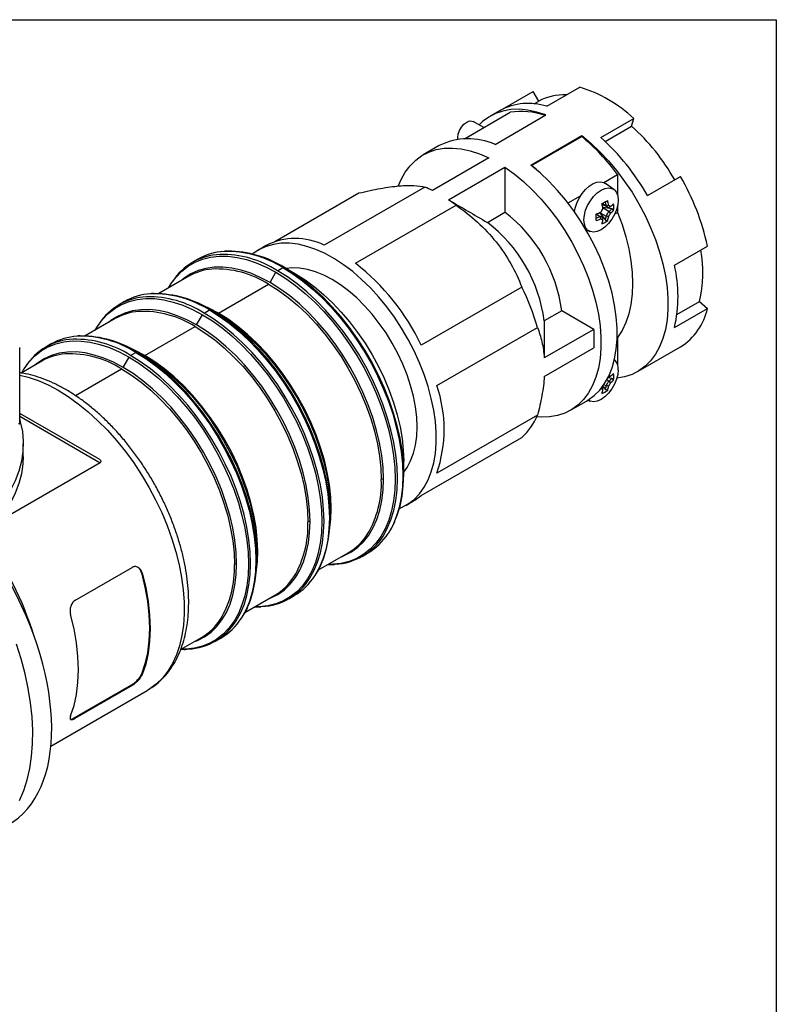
# Model space of a CAD drawing. Header units: inches. Extents: x 0 to 33, y 0 to 25.5.
# Tile 13 of 13: x 27.1 to 33, y 17.9 to 25.5. Entities that reach past the tile are written whole.
import ezdxf

# ---------------------------------------------------------------- set-up
doc = ezdxf.new("R2010")
doc.units = ezdxf.units.IN
doc.header["$LTSCALE"] = 3
doc.header["$MEASUREMENT"] = 0
doc.linetypes.add('SLD-Solid', pattern=[0])
doc.layers.add('SLD-DEFPOINTS', color=7, linetype='Continuous')

# ---------------------------------------------------------------- blocks, each defined once
blk = doc.blocks.new('Block2')
at = {"color": 7, "linetype": 'SLD-Solid', "lineweight": 18}
for p, q in [((33.0003, 25.5003), (0.0003, 25.5003)), ((33.0003, 0.0003), (33.0003, 25.5003))]:
    blk.add_line(p, q, dxfattribs=at)

msp = doc.modelspace()

# ---------------------------------------------------------------- linework, layer by layer
at = {"color": 7, "linetype": 'SLD-Solid'}
for p, q in [((0.0003, 25.5003), (33.0003, 25.5003)), ((33.0003, 25.5003), (33.0003, 0.0003))]:
    msp.add_line(p, q, dxfattribs=at)
for p, q in [((30.8533, 24.7953), (31.1096, 24.9433)), ((31.1539, 24.8665), (31.1096, 24.9433)), ((31.2164, 24.8278), (31.4727, 24.9757)), ((31.1185, 24.8461), (31.1539, 24.8665)), ((30.8533, 24.7953), (30.7756, 24.7504)), ((30.5756, 24.5757), (30.9308, 24.7807)), ((30.7256, 24.6622), (30.6431, 24.7098)), ((30.8138, 24.5319), (31.2092, 24.7602)), ((31.6358, 24.5857), (31.8921, 24.7336)), ((31.8759, 24.6731), (31.8921, 24.7336)), ((31.6701, 24.5543), (31.8759, 24.6731)), ((31.0922, 24.3712), (31.4875, 24.5994)), ((31.0985, 24.3687), (31.4875, 24.5933)), ((31.4875, 24.5994), (31.4875, 24.5933)), ((30.3803, 24.5222), (30.255, 24.4499)), ((30.7651, 24.4265), (30.3267, 24.1735)), ((30.452, 24.1011), (30.8904, 24.3542)), ((30.8904, 24.3542), (30.8904, 24.0037)), ((31.0985, 24.3687), (31.0985, 24.3663)), ((31.6585, 24.2365), (31.7659, 24.2986)), ((31.7659, 24.2986), (31.7659, 24.1377)), ((31.9989, 24.1339), (32.2553, 24.2819)), ((30.2677, 24.1997), (29.486, 23.7484)), ((31.7376, 24.1812), (31.6726, 24.2287)), ((29.102, 23.7761), (29.7565, 24.154)), ((31.3815, 24.0766), (31.478, 24.1323)), ((29.7292, 23.608), (30.511, 24.0593)), ((31.6779, 24.0515), (31.6484, 24.0686)), ((31.6484, 24.0686), (31.699, 24.0393)), ((31.7222, 24.0316), (31.6527, 24.0424)), ((31.6534, 24.0371), (31.6534, 24.0373)), ((31.699, 24.0109), (31.6534, 24.0373)), ((31.6779, 24.0515), (31.6781, 24.0514)), ((31.699, 24.0393), (31.699, 24.0393)), ((31.7659, 24.0539), (31.7659, 24.0035)), ((30.7541, 23.925), (30.8904, 24.0037)), ((31.6027, 23.9895), (31.6323, 23.9724)), ((31.6276, 23.9988), (31.6716, 23.944)), ((31.6323, 24.0008), (31.6324, 24.0009)), ((31.6323, 24.0008), (31.6779, 23.9744)), ((31.6324, 23.9723), (31.6323, 23.9724)), ((31.6781, 23.9745), (31.6779, 23.9744)), ((31.699, 24.0107), (31.699, 24.0109)), ((31.7443, 23.991), (31.7659, 24.0035)), ((31.5215, 23.8683), (31.5498, 23.8558)), ((31.5241, 23.8639), (31.5273, 23.8657)), ((29.0348, 23.7455), (28.9744, 23.7106)), ((32.2086, 23.5935), (32.4649, 23.7415)), ((28.505, 23.6397), (28.4632, 23.6156)), ((29.1226, 23.5503), (29.1644, 23.5744)), ((29.1762, 23.5756), (29.2639, 23.525)), ((28.4331, 23.5072), (28.1996, 23.3725)), ((29.0649, 23.4583), (29.1108, 23.5378)), ((28.2767, 23.417), (28.2937, 23.4456)), ((28.301, 23.4591), (28.2995, 23.4566)), ((28.6633, 23.2208), (29.0531, 23.4458)), ((31.0222, 23.4234), (30.2405, 22.9721)), ((27.9343, 23.3103), (27.8925, 23.2861)), ((32.2086, 23.1093), (32.4649, 23.2572)), ((32.2282, 23.2092), (32.4044, 23.3109)), ((32.4044, 23.3109), (32.4649, 23.2572)), ((28.4942, 23.1288), (28.5401, 23.2083)), ((28.5519, 23.2208), (28.5937, 23.245)), ((28.6056, 23.2461), (28.6514, 23.2196)), ((31.332, 23.239), (31.1956, 23.1603)), ((31.5822, 23.0945), (31.332, 23.239)), ((27.8624, 23.1778), (27.6289, 23.043)), ((27.706, 23.0875), (27.723, 23.1161)), ((27.7303, 23.1296), (27.7288, 23.1271)), ((28.0926, 22.8913), (28.4824, 23.1164)), ((30.3621, 22.6586), (31.1438, 23.1099)), ((31.5822, 23.0945), (31.1969, 22.8721)), ((31.5822, 23.0945), (31.5822, 22.9498)), ((31.7626, 23.0289), (31.7659, 23.0308)), ((31.7659, 23.0308), (31.7659, 22.8197)), ((27.1193, 22.3637), (27.1193, 22.9505)), ((27.3636, 22.9808), (27.3218, 22.9566)), ((31.1969, 22.7274), (31.5822, 22.9498)), ((31.9989, 22.8109), (32.2553, 22.9589)), ((27.9235, 22.7994), (27.9694, 22.8789)), ((27.9812, 22.8913), (28.023, 22.9155)), ((28.0349, 22.9167), (28.0807, 22.8902)), ((27.2917, 22.8483), (27.1302, 22.7551)), ((27.1597, 22.8002), (27.1581, 22.7977)), ((31.9211, 22.766), (31.9989, 22.8109)), ((27.1353, 22.758), (27.1523, 22.7867)), ((27.5524, 22.5795), (27.9117, 22.7869)), ((31.694, 22.7242), (31.699, 22.7213)), ((31.694, 22.7242), (31.699, 22.7213)), ((31.699, 22.7213), (31.699, 22.7213)), ((31.7659, 22.7359), (31.7659, 22.7358)), ((31.7659, 22.7358), (31.7659, 22.7358)), ((31.6534, 22.6422), (31.6465, 22.6461)), ((31.6508, 22.6519), (31.6716, 22.626)), ((31.6608, 22.6663), (31.6779, 22.6564)), ((31.6781, 22.6565), (31.6779, 22.6564)), ((31.699, 22.6929), (31.6827, 22.7023)), ((31.7222, 22.7136), (31.6912, 22.7184)), ((31.699, 22.6927), (31.699, 22.6929)), ((31.4006, 22.4655), (31.5258, 22.5378)), ((31.536, 22.5439), (31.5498, 22.5378)), ((27.7413, 22.0826), (27.1193, 22.4418)), ((27.1193, 22.419), (27.7438, 22.0584)), ((31.1438, 22.4283), (30.3621, 21.977)), ((27.1467, 22.108), (27.1467, 22.2045)), ((30.2405, 21.8039), (31.0222, 22.2552)), ((27.7438, 22.0584), (26.9352, 21.5916)), ((30.104, 21.9687), (30.104, 22.0699)), ((30.12, 21.7262), (30.1804, 21.7611)), ((29.5333, 21.6393), (29.5333, 21.6923)), ((28.9626, 21.3098), (28.9626, 21.3628)), ((29.4409, 21.2251), (29.6731, 21.3592)), ((29.782, 21.3311), (29.8238, 21.3552)), ((27.548, 20.9879), (27.9934, 21.245)), ((28.0658, 21.2032), (28.0717, 21.1998)), ((28.8702, 20.8956), (29.1024, 21.0297)), ((29.2113, 21.0016), (29.2531, 21.0258)), ((28.3702, 20.607), (28.5317, 20.7002)), ((28.6406, 20.6722), (28.6824, 20.6963)), ((28.0717, 20.4122), (28.0658, 20.4156)), ((27.3618, 19.8567), (28.1111, 20.2892)), ((27.5419, 20.0752), (27.9873, 20.3323)), ((27.9934, 20.3288), (27.548, 20.0717)), ((27.9873, 20.3323), (27.9934, 20.3288)), ((28.1162, 20.2922), (28.1111, 20.2892)), ((27.548, 20.0717), (27.5419, 20.0752))]:
    msp.add_line(p, q)
at = {"flags": 128}
for points in [[(31.2092, 24.7602), (31.1378, 24.7831), (31.0682, 24.7977), (31.0009, 24.8039), (30.9364, 24.8015), (30.8752, 24.7907), (30.8179, 24.7715), (30.7649, 24.744), (30.7167, 24.7086), (30.6896, 24.683)], [(30.5253, 24.5714), (30.5243, 24.5844), (30.5277, 24.6112), (30.5376, 24.6393), (30.553, 24.666), (30.5724, 24.6886), (30.5939, 24.7049), (30.6154, 24.7134), (30.6348, 24.7132), (30.6431, 24.7098)], [(31.4875, 24.5994), (31.5589, 24.54), (31.6285, 24.4743), (31.6958, 24.4027), (31.7603, 24.3259), (31.8215, 24.2445), (31.8788, 24.1591), (31.9318, 24.0704), (31.98, 23.9792), (32.0232, 23.8863), (32.0608, 23.7922), (32.0926, 23.6979), (32.1184, 23.6041), (32.138, 23.5116), (32.1511, 23.421), (32.1576, 23.3332), (32.1576, 23.2489), (32.1511, 23.1686), (32.138, 23.0932), (32.1184, 23.0232), (32.0926, 22.9592), (32.0608, 22.9016), (32.0232, 22.8511), (31.98, 22.8079), (31.9318, 22.7724), (31.8788, 22.7449), (31.8215, 22.7257), (31.7605, 22.7149)], [(30.0645, 24.2118), (30.0839, 24.2577), (30.116, 24.3153), (30.1539, 24.3659), (30.1972, 24.4091), (30.2458, 24.4444), (30.2991, 24.4717), (30.3568, 24.4907), (30.4183, 24.5013), (30.4831, 24.5033), (30.5508, 24.4967), (30.6207, 24.4816), (30.6924, 24.4582), (30.7651, 24.4265)], [(30.8904, 24.3542), (30.9632, 24.3019), (31.0348, 24.2426), (31.1047, 24.1769), (31.1724, 24.1053), (31.2373, 24.0285), (31.2988, 23.9469), (31.3564, 23.8614), (31.4097, 23.7725), (31.4583, 23.6811), (31.5017, 23.5878), (31.5396, 23.4935), (31.5716, 23.3989), (31.5976, 23.3047), (31.6172, 23.2118), (31.6304, 23.1209), (31.637, 23.0328), (31.637, 22.9482), (31.6304, 22.8677), (31.6172, 22.7921), (31.5976, 22.7219), (31.5716, 22.6577), (31.5396, 22.6001), (31.5017, 22.5495), (31.4583, 22.5063), (31.4097, 22.471), (31.3564, 22.4437), (31.2988, 22.4247), (31.2373, 22.4141), (31.1724, 22.4121), (31.1378, 22.4145)], [(31.5258, 22.5378), (31.5365, 22.5442), (31.5847, 22.5797), (31.6279, 22.6229), (31.6655, 22.6734), (31.6973, 22.731), (31.7231, 22.795), (31.7426, 22.865), (31.7557, 22.9404), (31.7623, 23.0206), (31.7623, 23.105), (31.7557, 23.1928), (31.7426, 23.2834), (31.7231, 23.3759), (31.6973, 23.4697), (31.6655, 23.564), (31.6279, 23.658), (31.5847, 23.751), (31.5365, 23.8422), (31.4835, 23.9309), (31.4262, 24.0162), (31.365, 24.0977), (31.3005, 24.1745), (31.2332, 24.2461), (31.1636, 24.3118), (31.0922, 24.3712)], [(31.1681, 24.3078), (31.1354, 24.3373), (31.0985, 24.3687)], [(31.431, 24.0094), (31.4364, 24.0372), (31.449, 24.0761), (31.4672, 24.1143), (31.4902, 24.15), (31.5168, 24.1817), (31.5458, 24.2077), (31.5758, 24.2269), (31.6055, 24.2384), (31.6335, 24.2417), (31.6584, 24.2366), (31.6726, 24.2287)], [(31.771, 24.0987), (31.7676, 24.0626), (31.7578, 24.0244), (31.7419, 23.9861), (31.7209, 23.9496), (31.6956, 23.9168), (31.6675, 23.8891), (31.6379, 23.8682), (31.6083, 23.8549), (31.5801, 23.8501), (31.5549, 23.8538), (31.5338, 23.866), (31.518, 23.886), (31.5081, 23.9128), (31.5048, 23.9451), (31.5081, 23.9812), (31.518, 24.0194), (31.5338, 24.0577), (31.5549, 24.0942), (31.5801, 24.127), (31.6083, 24.1547), (31.6379, 24.1756), (31.6675, 24.1888), (31.6956, 24.1937), (31.7209, 24.19), (31.7419, 24.1778), (31.7578, 24.1578), (31.7676, 24.131), (31.771, 24.0987)], [(31.6781, 24.0514), (31.6809, 24.0498), (31.6837, 24.0482), (31.6864, 24.0466), (31.6891, 24.0451), (31.6916, 24.0436), (31.6942, 24.0421), (31.6966, 24.0407), (31.699, 24.0393)], [(31.7116, 24.0479), (31.7098, 24.049), (31.708, 24.05), (31.7061, 24.0511), (31.7042, 24.0522), (31.7023, 24.0533), (31.7004, 24.0544), (31.6984, 24.0556), (31.6964, 24.0567)], [(31.6534, 23.9602), (31.651, 23.9616), (31.6485, 23.963), (31.646, 23.9645), (31.6434, 23.966), (31.6407, 23.9675), (31.638, 23.9691), (31.6353, 23.9707), (31.6324, 23.9723)], [(31.637, 23.9538), (31.639, 23.9527), (31.641, 23.9515), (31.6429, 23.9504), (31.6448, 23.9493), (31.6467, 23.9482), (31.6486, 23.9471), (31.6504, 23.9461), (31.6522, 23.945)], [(31.7659, 24.0035), (31.8009, 23.9084), (31.83, 23.8134), (31.8528, 23.7193), (31.8692, 23.6269), (31.8791, 23.5368), (31.8824, 23.4499), (31.8791, 23.3668), (31.8692, 23.2882), (31.8528, 23.2147), (31.83, 23.147), (31.8009, 23.0855), (31.7659, 23.0308)], [(30.0703, 21.7021), (30.0875, 21.7095), (30.1387, 21.7378), (30.1853, 21.7737), (30.2269, 21.8171), (30.2632, 21.8675), (30.2939, 21.9246), (30.3187, 21.9879), (30.3375, 22.0569), (30.3502, 22.1311), (30.3565, 22.2098), (30.3565, 22.2926), (30.3502, 22.3787), (30.3375, 22.4674), (30.3187, 22.5582), (30.2939, 22.6501), (30.2632, 22.7426), (30.2269, 22.8349), (30.1853, 22.9264), (30.1387, 23.0161), (30.0875, 23.1036), (30.032, 23.188), (29.9728, 23.2688), (29.9102, 23.3452), (29.8447, 23.4168), (29.777, 23.4828), (29.7074, 23.5429), (29.6366, 23.5966), (29.5651, 23.6433), (29.4935, 23.6829), (29.4222, 23.7149), (29.352, 23.739), (29.2832, 23.7552), (29.2166, 23.7633), (29.1525, 23.7632), (29.0915, 23.755), (29.0341, 23.7386), (28.9807, 23.7142), (28.9317, 23.682), (28.9287, 23.6796)], [(28.2937, 23.4456), (28.2949, 23.4474), (28.3341, 23.5008), (28.3787, 23.5471), (28.4282, 23.5861), (28.4825, 23.6174), (28.541, 23.6408), (28.6034, 23.6563), (28.6692, 23.6636), (28.7381, 23.6627), (28.8096, 23.6536), (28.883, 23.6365), (28.9581, 23.6113), (29.0342, 23.5784), (29.1108, 23.5378)], [(29.0649, 23.4583), (28.9894, 23.4981), (28.9145, 23.5302), (28.8407, 23.5543), (28.7686, 23.5702), (28.6986, 23.5778), (28.6313, 23.577), (28.5672, 23.5679), (28.5067, 23.5506), (28.4503, 23.525), (28.3985, 23.4916), (28.3793, 23.4762)], [(29.1644, 23.5744), (29.2415, 23.5263), (29.3179, 23.4711), (29.3934, 23.4093), (29.4673, 23.3412), (29.5391, 23.2674), (29.6083, 23.1884), (29.6745, 23.1046), (29.7373, 23.0166), (29.7961, 22.9252), (29.8506, 22.8308), (29.9004, 22.7341), (29.9452, 22.6358), (29.9846, 22.5366), (30.0185, 22.437), (30.0465, 22.3379), (30.0685, 22.2399), (30.0843, 22.1437), (30.0939, 22.0499), (30.097, 21.9591), (30.0939, 21.872), (30.0843, 21.7892), (30.0685, 21.7112), (30.0465, 21.6386), (30.0185, 21.5718), (29.9846, 21.5114), (29.9834, 21.5095)], [(30.0361, 21.6058), (30.0537, 21.6499), (30.0756, 21.7221), (30.0913, 21.7997), (30.1008, 21.8821), (30.104, 21.9687), (30.1008, 22.059), (30.0913, 22.1524), (30.0756, 22.2481), (30.0537, 22.3456), (30.0258, 22.4442), (29.9921, 22.5432), (29.9529, 22.6419), (29.9083, 22.7397), (29.8588, 22.8358), (29.8046, 22.9297), (29.7461, 23.0207), (29.6837, 23.1082), (29.6178, 23.1916), (29.5489, 23.2702), (29.4775, 23.3436), (29.404, 23.4113), (29.3289, 23.4728), (29.2529, 23.5277), (29.1762, 23.5756)], [(30.104, 21.9852), (30.1303, 22.0219), (30.158, 22.0736), (30.1799, 22.1315), (30.1956, 22.1951), (30.2052, 22.2637), (30.2084, 22.3367), (30.2052, 22.4134), (30.1956, 22.493), (30.1799, 22.5748), (30.158, 22.658), (30.1303, 22.7417), (30.0969, 22.8252), (30.0583, 22.9077), (30.0147, 22.9884), (29.9666, 23.0665), (29.9145, 23.1412), (29.8589, 23.2118), (29.8002, 23.2777), (29.7391, 23.3383), (29.6762, 23.3928), (29.612, 23.4408), (29.5472, 23.4819), (29.4824, 23.5157), (29.4182, 23.5417), (29.3553, 23.5598), (29.2942, 23.5699), (29.2355, 23.5717), (29.1907, 23.5672)], [(29.1108, 23.5378), (29.1874, 23.4899), (29.2635, 23.435), (29.3385, 23.3735), (29.412, 23.3058), (29.4834, 23.2324), (29.5523, 23.1538), (29.6182, 23.0704), (29.6806, 22.983), (29.7391, 22.892), (29.7933, 22.798), (29.8429, 22.7019), (29.8874, 22.6041), (29.9267, 22.5054), (29.9604, 22.4064), (29.9882, 22.3078), (30.0101, 22.2103), (30.0258, 22.1146), (30.0353, 22.0212), (30.0385, 21.9309), (30.0353, 21.8443), (30.0258, 21.7619), (30.0101, 21.6844), (29.9882, 21.6121), (29.9604, 21.5457), (29.9267, 21.4856), (29.8874, 21.4322), (29.8429, 21.3859), (29.7933, 21.3469), (29.7391, 21.3156), (29.6806, 21.2922), (29.6182, 21.2767), (29.5523, 21.2694), (29.5167, 21.2689)], [(29.9435, 21.4884), (29.9766, 21.5477), (30.0047, 21.6144), (30.0267, 21.687), (30.0425, 21.765), (30.052, 21.8479), (30.0552, 21.9349), (30.052, 22.0257), (30.0425, 22.1195), (30.0267, 22.2158), (30.0047, 22.3138), (29.9766, 22.4129), (29.9428, 22.5124), (29.9033, 22.6116), (29.8586, 22.7099), (29.8087, 22.8066), (29.7542, 22.901), (29.6954, 22.9925), (29.6327, 23.0804), (29.5665, 23.1642), (29.4972, 23.2433), (29.4254, 23.3171), (29.3515, 23.3851), (29.2761, 23.447), (29.1996, 23.5021), (29.1226, 23.5503)], [(29.2639, 23.525), (29.3371, 23.479), (29.4098, 23.426), (29.4813, 23.3664), (29.5512, 23.3006), (29.6189, 23.2291), (29.6839, 23.1525), (29.7457, 23.0714), (29.8039, 22.9863), (29.8579, 22.8979), (29.9074, 22.8069), (29.952, 22.7141), (29.9914, 22.6199), (30.0253, 22.5253), (30.0533, 22.431), (30.0753, 22.3375), (30.0912, 22.2458), (30.1008, 22.1563), (30.104, 22.0699)], [(29.0531, 23.4458), (29.1295, 23.3979), (29.2054, 23.3425), (29.28, 23.2803), (29.353, 23.2116), (29.4237, 23.137), (29.4915, 23.057), (29.5561, 22.9723), (29.6168, 22.8835), (29.6732, 22.7913), (29.7248, 22.6963), (29.7714, 22.5993), (29.8125, 22.5011), (29.8478, 22.4023), (29.8771, 22.3038), (29.9001, 22.2063), (29.9167, 22.1105), (29.9267, 22.0171), (29.93, 21.927)], [(29.9467, 21.9309), (29.9434, 22.0216), (29.9333, 22.1155), (29.9167, 22.2118), (29.8935, 22.3099), (29.8641, 22.409), (29.8286, 22.5083), (29.7872, 22.6071), (29.7404, 22.7046), (29.6884, 22.8001), (29.6317, 22.8928), (29.5707, 22.9822), (29.5058, 23.0673), (29.4376, 23.1478), (29.3665, 23.2228), (29.2931, 23.2918), (29.218, 23.3544), (29.1417, 23.4101), (29.0649, 23.4583)], [(27.723, 23.1161), (27.7242, 23.1179), (27.7634, 23.1713), (27.808, 23.2177), (27.8576, 23.2566), (27.9118, 23.2879), (27.9703, 23.3114), (28.0327, 23.3268), (28.0985, 23.3341), (28.1674, 23.3332), (28.2389, 23.3242), (28.3124, 23.307), (28.3874, 23.2819), (28.4635, 23.2489), (28.5401, 23.2083)], [(28.6633, 23.2208), (28.5882, 23.2604), (28.5327, 23.2849)], [(28.4942, 23.1288), (28.4187, 23.1687), (28.3438, 23.2007), (28.27, 23.2248), (28.1979, 23.2407), (28.1279, 23.2483), (28.0606, 23.2475), (27.9965, 23.2385), (27.936, 23.2211), (27.8796, 23.1956), (27.8278, 23.1621), (27.8086, 23.1467)], [(28.5401, 23.2083), (28.6167, 23.1604), (28.6928, 23.1056), (28.7678, 23.0441), (28.8413, 22.9764), (28.9127, 22.903), (28.9816, 22.8243), (29.0475, 22.741), (29.1099, 22.6535), (29.1684, 22.5625), (29.2226, 22.4686), (29.2722, 22.3724), (29.3167, 22.2746), (29.356, 22.1759), (29.3897, 22.0769), (29.4175, 21.9784), (29.4394, 21.8809), (29.4551, 21.7851), (29.4646, 21.6918), (29.4678, 21.6015), (29.4646, 21.5149), (29.4551, 21.4325), (29.4394, 21.3549), (29.4175, 21.2827), (29.3897, 21.2163), (29.356, 21.1562), (29.3167, 21.1028), (29.2722, 21.0564), (29.2226, 21.0175), (29.1684, 20.9862), (29.1099, 20.9627), (29.0475, 20.9473), (28.9816, 20.94), (28.946, 20.9394)], [(29.3728, 21.1589), (29.406, 21.2182), (29.434, 21.285), (29.456, 21.3576), (29.4718, 21.4356), (29.4813, 21.5184), (29.4845, 21.6055), (29.4813, 21.6963), (29.4718, 21.7901), (29.456, 21.8863), (29.434, 21.9843), (29.406, 22.0834), (29.3721, 22.1829), (29.3326, 22.2822), (29.2879, 22.3805), (29.238, 22.4772), (29.1835, 22.5716), (29.1247, 22.663), (29.062, 22.751), (28.9958, 22.8348), (28.9265, 22.9138), (28.8547, 22.9876), (28.7808, 23.0557), (28.7054, 23.1175), (28.6289, 23.1727), (28.5519, 23.2208)], [(28.5937, 23.245), (28.6708, 23.1968), (28.7472, 23.1417), (28.8227, 23.0798), (28.8966, 23.0118), (28.9684, 22.938), (29.0376, 22.8589), (29.1038, 22.7751), (29.1666, 22.6872), (29.2254, 22.5957), (29.2799, 22.5013), (29.3297, 22.4046), (29.3745, 22.3063), (29.4139, 22.2071), (29.4478, 22.1076), (29.4758, 22.0085), (29.4978, 21.9105), (29.5136, 21.8142), (29.5232, 21.7204), (29.5263, 21.6296), (29.5232, 21.5425), (29.5136, 21.4597), (29.4978, 21.3817), (29.4758, 21.3091), (29.4478, 21.2424), (29.4139, 21.182), (29.4127, 21.18)], [(29.4654, 21.2764), (29.483, 21.3205), (29.5049, 21.3927), (29.5206, 21.4703), (29.5301, 21.5526), (29.5333, 21.6393), (29.5301, 21.7296), (29.5206, 21.8229), (29.5049, 21.9187), (29.483, 22.0161), (29.4551, 22.1147), (29.4214, 22.2137), (29.3822, 22.3124), (29.3376, 22.4102), (29.2881, 22.5064), (29.2339, 22.6003), (29.1754, 22.6913), (29.113, 22.7788), (29.0471, 22.8621), (28.9782, 22.9408), (28.9068, 23.0142), (28.8333, 23.0819), (28.7582, 23.1434), (28.6822, 23.1982), (28.6056, 23.2461)], [(28.6514, 23.2196), (28.7283, 23.1714), (28.8046, 23.1158), (28.8797, 23.0532), (28.953, 22.9841), (29.0241, 22.9091), (29.0924, 22.8287), (29.1572, 22.7435), (29.2183, 22.6542), (29.275, 22.5614), (29.327, 22.4659), (29.3738, 22.3684), (29.4151, 22.2696), (29.4506, 22.1703), (29.4801, 22.0712), (29.5032, 21.9732), (29.5199, 21.8768), (29.5299, 21.783), (29.5333, 21.6923)], [(29.5402, 21.7019), (29.5368, 21.7921), (29.5269, 21.8854), (29.5103, 21.9813), (29.4873, 22.0788), (29.458, 22.1773), (29.4227, 22.2761), (29.3816, 22.3743), (29.335, 22.4713), (29.2833, 22.5662), (29.2269, 22.6585), (29.1662, 22.7473), (29.1017, 22.832), (29.0339, 22.912), (28.9632, 22.9866), (28.8902, 23.0553), (28.8155, 23.1175), (28.7397, 23.1728), (28.6633, 23.2208)], [(28.4824, 23.1164), (28.5588, 23.0684), (28.6347, 23.0131), (28.7093, 22.9508), (28.7823, 22.8822), (28.853, 22.8076), (28.9208, 22.7276), (28.9854, 22.6429), (29.0461, 22.5541), (29.1025, 22.4618), (29.1541, 22.3668), (29.2007, 22.2699), (29.2418, 22.1716), (29.2771, 22.0729), (29.3064, 21.9744), (29.3294, 21.8768), (29.346, 21.781), (29.356, 21.6877), (29.3593, 21.5975)], [(29.376, 21.6015), (29.3727, 21.6922), (29.3626, 21.7861), (29.346, 21.8824), (29.3228, 21.9805), (29.2934, 22.0795), (29.2579, 22.1788), (29.2165, 22.2776), (29.1697, 22.3751), (29.1177, 22.4706), (29.061, 22.5634), (29, 22.6527), (28.9351, 22.7379), (28.8669, 22.8183), (28.7958, 22.8933), (28.7224, 22.9624), (28.6473, 23.025), (28.5711, 23.0806), (28.4942, 23.1288)], [(27.1523, 22.7867), (27.1535, 22.7885), (27.1927, 22.8419), (27.2373, 22.8882), (27.2869, 22.9272), (27.3411, 22.9585), (27.3996, 22.9819), (27.462, 22.9974), (27.5279, 23.0047), (27.5967, 23.0038), (27.6682, 22.9947), (27.7417, 22.9776), (27.8167, 22.9524), (27.8928, 22.9194), (27.9694, 22.8789)], [(28.0926, 22.8913), (28.0175, 22.9309), (27.962, 22.9554)], [(27.9235, 22.7994), (27.848, 22.8392), (27.7731, 22.8713), (27.6993, 22.8953), (27.6272, 22.9112), (27.5572, 22.9188), (27.4899, 22.9181), (27.4258, 22.909), (27.3653, 22.8916), (27.3089, 22.8661), (27.2571, 22.8327), (27.2379, 22.8173)], [(27.9694, 22.8789), (28.046, 22.831), (28.1221, 22.7761), (28.1971, 22.7146), (28.2706, 22.6469), (28.342, 22.5735), (28.4109, 22.4949), (28.4768, 22.4115), (28.5392, 22.324), (28.5977, 22.233), (28.6519, 22.1391), (28.7015, 22.043), (28.746, 21.9452), (28.7853, 21.8465), (28.819, 21.7475), (28.8468, 21.6489), (28.8687, 21.5514), (28.8844, 21.4557), (28.8939, 21.3623), (28.8971, 21.272), (28.8939, 21.1854), (28.8844, 21.103), (28.8687, 21.0254), (28.8468, 20.9532), (28.819, 20.8868), (28.7853, 20.8267), (28.746, 20.7733), (28.7015, 20.727), (28.6519, 20.688), (28.5977, 20.6567), (28.5392, 20.6333), (28.4768, 20.6178), (28.4109, 20.6105), (28.3739, 20.61)], [(28.8021, 20.8295), (28.8353, 20.8888), (28.8633, 20.9555), (28.8853, 21.0281), (28.9011, 21.1061), (28.9106, 21.1889), (28.9138, 21.276), (28.9106, 21.3668), (28.9011, 21.4606), (28.8853, 21.5569), (28.8633, 21.6549), (28.8353, 21.754), (28.8014, 21.8535), (28.7619, 21.9527), (28.7172, 22.051), (28.6673, 22.1477), (28.6128, 22.2421), (28.554, 22.3336), (28.4913, 22.4215), (28.4251, 22.5053), (28.3558, 22.5844), (28.284, 22.6582), (28.2101, 22.7262), (28.1347, 22.788), (28.0582, 22.8432), (27.9812, 22.8913)], [(28.023, 22.9155), (28.1001, 22.8674), (28.1765, 22.8122), (28.252, 22.7504), (28.3259, 22.6823), (28.3977, 22.6085), (28.4669, 22.5295), (28.5331, 22.4457), (28.5959, 22.3577), (28.6547, 22.2663), (28.7092, 22.1719), (28.759, 22.0752), (28.8038, 21.9769), (28.8432, 21.8776), (28.8771, 21.7781), (28.9051, 21.679), (28.9271, 21.581), (28.9429, 21.4848), (28.9525, 21.391), (28.9556, 21.3002), (28.9525, 21.2131), (28.9429, 21.1303), (28.9271, 21.0523), (28.9051, 20.9797), (28.8771, 20.9129), (28.8432, 20.8525), (28.842, 20.8505)], [(28.8947, 20.9469), (28.9123, 20.991), (28.9342, 21.0632), (28.9499, 21.1408), (28.9594, 21.2232), (28.9626, 21.3098), (28.9594, 21.4001), (28.9499, 21.4935), (28.9342, 21.5892), (28.9123, 21.6867), (28.8844, 21.7853), (28.8508, 21.8843), (28.8115, 21.983), (28.7669, 22.0808), (28.7174, 22.1769), (28.6632, 22.2708), (28.6047, 22.3618), (28.5423, 22.4493), (28.4764, 22.5327), (28.4075, 22.6113), (28.3361, 22.6847), (28.2626, 22.7524), (28.1876, 22.8139), (28.1115, 22.8688), (28.0349, 22.9167)], [(28.0807, 22.8902), (28.1576, 22.8419), (28.2339, 22.7863), (28.309, 22.7237), (28.3823, 22.6546), (28.4534, 22.5796), (28.5217, 22.4992), (28.5865, 22.414), (28.6476, 22.3247), (28.7043, 22.232), (28.7563, 22.1365), (28.8031, 22.0389), (28.8444, 21.9402), (28.8799, 21.8409), (28.9094, 21.7418), (28.9325, 21.6437), (28.9492, 21.5474), (28.9592, 21.4535), (28.9626, 21.3628)], [(28.9695, 21.3725), (28.9661, 21.4626), (28.9562, 21.556), (28.9396, 21.6518), (28.9166, 21.7493), (28.8873, 21.8478), (28.852, 21.9466), (28.8109, 22.0448), (28.7643, 22.1418), (28.7126, 22.2368), (28.6562, 22.329), (28.5955, 22.4178), (28.531, 22.5025), (28.4632, 22.5825), (28.3925, 22.6571), (28.3195, 22.7258), (28.2448, 22.788), (28.169, 22.8434), (28.0926, 22.8913)], [(28.8053, 21.272), (28.802, 21.3627), (28.7919, 21.4566), (28.7753, 21.5529), (28.7521, 21.651), (28.7227, 21.7501), (28.6872, 21.8494), (28.6458, 21.9482), (28.599, 22.0457), (28.547, 22.1412), (28.4903, 22.2339), (28.4293, 22.3232), (28.3644, 22.4084), (28.2962, 22.4888), (28.2251, 22.5639), (28.1517, 22.6329), (28.0766, 22.6955), (28.0004, 22.7511), (27.9235, 22.7994)], [(27.1193, 22.7396), (27.1845, 22.7233), (27.2616, 22.6969), (27.3397, 22.6627), (27.4183, 22.621), (27.4968, 22.572), (27.5749, 22.516), (27.652, 22.4534), (27.7275, 22.3846), (27.8011, 22.3101), (27.8722, 22.2302), (27.9404, 22.1456), (28.0052, 22.0567), (28.0662, 21.9642), (28.1231, 21.8686), (28.1754, 21.7706), (28.2229, 21.6708), (28.2651, 21.5698), (28.3019, 21.4683), (28.3331, 21.3669), (28.3583, 21.2664), (28.3775, 21.1672), (28.3904, 21.0702), (28.3972, 20.9758), (28.3976, 20.8847), (28.3917, 20.7976), (28.3795, 20.7149), (28.3612, 20.6371), (28.3368, 20.5649), (28.3064, 20.4986), (28.2704, 20.4387), (28.2288, 20.3856), (28.1821, 20.3396), (28.1304, 20.301), (28.1162, 20.2922)], [(27.9117, 22.7869), (27.9881, 22.7389), (28.064, 22.6836), (28.1387, 22.6214), (28.2116, 22.5527), (28.2823, 22.4781), (28.3502, 22.3981), (28.4147, 22.3134), (28.4754, 22.2246), (28.5318, 22.1324), (28.5835, 22.0374), (28.63, 21.9404), (28.6711, 21.8422), (28.7065, 21.7434), (28.7357, 21.6449), (28.7587, 21.5474), (28.7753, 21.4516), (28.7853, 21.3582), (28.7886, 21.268)], [(31.771, 22.7807), (31.7676, 22.7446), (31.7578, 22.7064), (31.7419, 22.6681), (31.7209, 22.6316), (31.6956, 22.5987), (31.6675, 22.5711), (31.6379, 22.5502), (31.6083, 22.5369), (31.5801, 22.532), (31.5549, 22.5358), (31.5376, 22.5449)], [(31.7116, 22.7299), (31.7098, 22.7309), (31.708, 22.732), (31.7061, 22.7331), (31.7042, 22.7341), (31.7023, 22.7352), (31.7004, 22.7364), (31.7, 22.7366)], [(31.637, 22.6358), (31.639, 22.6346), (31.641, 22.6335), (31.6429, 22.6324), (31.6448, 22.6313), (31.6467, 22.6302), (31.6486, 22.6291), (31.6504, 22.628), (31.6522, 22.627)], [(27.1193, 22.3947), (27.1241, 22.3773), (27.1397, 22.3007), (27.1464, 22.2238), (27.1442, 22.1467), (27.133, 22.0699), (27.113, 21.9937), (27.0842, 21.9184), (27.0468, 21.8444), (27.0009, 21.772), (26.9467, 21.7015), (26.8845, 21.6333), (26.8146, 21.5677), (26.7372, 21.5049), (26.6527, 21.4452), (26.5615, 21.3889)], [(27.1467, 22.108), (27.1442, 22.0502), (27.133, 21.9734), (27.113, 21.8972), (27.0842, 21.8219), (27.0468, 21.7479), (27.0009, 21.6756), (26.9467, 21.6051), (26.8845, 21.5369), (26.8146, 21.4712), (26.7372, 21.4084), (26.6527, 21.3487), (26.5615, 21.2924)], [(29.6193, 21.3281), (29.6424, 21.3371), (29.6973, 21.3653), (29.7475, 21.4013), (29.7928, 21.445), (29.8327, 21.496), (29.867, 21.5539), (29.8954, 21.6184), (29.9177, 21.6888), (29.9338, 21.7648), (29.9435, 21.8457), (29.9467, 21.9309)], [(30.1804, 21.7611), (30.1906, 21.7672), (30.2405, 21.8039)], [(29.5304, 21.5566), (29.537, 21.6171), (29.5402, 21.7019)], [(29.0486, 20.9987), (29.0717, 21.0076), (29.1266, 21.0358), (29.1768, 21.0719), (29.2221, 21.1156), (29.262, 21.1666), (29.2963, 21.2245), (29.3247, 21.2889), (29.347, 21.3594), (29.3631, 21.4353), (29.3728, 21.5162), (29.376, 21.6015)], [(28.9597, 21.2272), (28.9663, 21.2877), (28.9695, 21.3725)], [(28.4779, 20.6692), (28.501, 20.6782), (28.5559, 20.7064), (28.6062, 20.7424), (28.6514, 20.7861), (28.6913, 20.8371), (28.7256, 20.895), (28.754, 20.9594), (28.7763, 21.0299), (28.7924, 21.1059), (28.8021, 21.1868), (28.8053, 21.272)], [(28.0658, 21.2032), (28.0926, 21.0921), (28.1119, 20.9829), (28.1235, 20.8765), (28.1274, 20.7738), (28.1235, 20.6756), (28.1119, 20.5827), (28.0926, 20.4958), (28.0658, 20.4156)], [(28.0717, 21.1998), (28.0984, 21.0887), (28.1175, 20.9796), (28.1291, 20.8733), (28.133, 20.7706), (28.1291, 20.6724), (28.1175, 20.5795), (28.0984, 20.4925), (28.0717, 20.4122)], [(27.5149, 20.0908), (27.5416, 20.1711), (27.5608, 20.2581), (27.5723, 20.351), (27.5762, 20.4492), (27.5723, 20.5519), (27.5608, 20.6582), (27.5416, 20.7673), (27.5149, 20.8784)], [(27.1176, 19.4343), (27.1504, 19.5114), (27.1772, 19.5946), (27.1977, 19.6834), (27.2119, 19.7772), (27.2197, 19.8757), (27.2209, 19.9784), (27.2158, 20.0846), (27.2041, 20.1938), (27.1861, 20.3054), (27.1618, 20.4189), (27.1313, 20.5337), (27.0948, 20.6492)]]:
    msp.add_lwpolyline(points, dxfattribs=at)
for centre, radius, start, end in [((31.1609, 23.9512), 1.0709, 46.93698, 73.0684), ((31.3456, 24.522), 0.3943, 86.65311, 119.09843), ((31.0736, 24.3778), 0.4721, 72.3916, 117.82743), ((31.0178, 24.2275), 0.56, 70.76144, 98.94042), ((30.745, 23.421), 1.6872, 29.67521, 47.91393), ((30.6075, 24.0628), 0.5125, 66.25315, 116.31601), ((30.4051, 23.2919), 1.6926, 36.49125, 50.24716), ((30.4102, 23.2286), 1.8286, 29.67521, 47.91393), ((30.6767, 23.3585), 1.8288, 12.08684, 30.32452), ((29.9307, 23.363), 0.902, 63.95937, 68.06052), ((29.748, 23.0465), 1.268, 53.00816, 56.27627), ((31.291, 24.2222), 0.4086, 327.8676, 332.1324), ((31.245, 24.8146), 0.8453, 298.26744, 301.72718), ((31.23, 23.9771), 0.4257, 7.3052, 12.61933), ((31.2516, 23.9892), 0.4047, 6.83228, 12.24686), ((31.2761, 24.0034), 0.4047, 6.83228, 12.24686), ((31.2742, 24.0026), 0.4257, 7.3052, 12.61933), ((31.5666, 24.1825), 0.2167, 307.66937, 315.88209), ((31.5744, 24.2216), 0.2214, 308.31351, 316.53311), ((31.5087, 24.0438), 0.2277, 353.56556, 6.43444), ((30.2012, 23.096), 1.1397, 7.20652, 52.79348), ((31.4731, 24.3728), 0.4047, 287.75091, 293.16516), ((31.4731, 24.3444), 0.4047, 287.75091, 293.16516), ((31.4728, 24.3976), 0.4257, 287.37847, 292.69226), ((30.7551, 23.9658), 0.8452, 358.26975, 1.73025), ((31.4728, 24.3466), 0.4257, 287.37847, 292.69226), ((31.4331, 23.9771), 0.2214, 343.46502, 351.68397), ((31.4631, 24.0034), 0.2167, 344.11597, 352.32808), ((31.3478, 24.1894), 0.3941, 326.95773, 333.04227), ((31.4773, 24.0026), 0.2214, 343.46502, 351.68397), ((31.3504, 24.1879), 0.4086, 327.8676, 332.1324), ((31.5744, 24.1706), 0.2214, 308.31351, 316.53311), ((30.0649, 23.0173), 1.1397, 7.20652, 52.79348), ((31.5543, 24.1228), 0.2277, 293.56249, 306.43213), ((29.2633, 23.2991), 0.5015, 63.63109, 117.10171), ((28.694, 23.2158), 0.4612, 92.21089, 147.37263), ((28.7364, 23.2333), 0.4677, 93.51177, 119.65813), ((28.6935, 22.8857), 0.7911, 57.14846, 91.24742), ((28.7273, 22.8786), 0.8217, 57.8613, 91.36066), ((28.738, 22.8756), 0.8258, 57.94916, 90.07894), ((31.4641, 23.5315), 0.9659, 346.79407, 10.73999), ((28.6493, 23.1289), 0.4357, 94.66697, 119.74919), ((28.6453, 22.8004), 0.7634, 57.71461, 92.36511), ((28.6151, 22.189), 1.8042, 25.72549, 51.86366), ((31.1652, 23.3514), 1.0712, 346.9364, 13.0636), ((29.3702, 22.6021), 1.8449, 15.97759, 26.43377), ((28.1234, 22.8863), 0.4612, 92.21089, 147.37263), ((28.1658, 22.9039), 0.4677, 93.51177, 119.65813), ((28.1228, 22.5563), 0.7911, 57.14846, 91.24742), ((28.1566, 22.5492), 0.8217, 57.8613, 91.36066), ((28.1673, 22.5462), 0.8258, 57.94916, 90.07894), ((32.0038, 23.3585), 0.4722, 302.18449, 347.61417), ((28.0786, 22.7995), 0.4357, 94.66697, 119.74919), ((28.0746, 22.471), 0.7634, 57.71461, 92.36511), ((27.5951, 22.5744), 0.4677, 93.51177, 119.65813), ((27.5859, 22.2197), 0.8217, 57.8613, 91.36066), ((27.5966, 22.2167), 0.8258, 57.94916, 90.07894), ((27.5527, 22.5569), 0.4612, 92.21089, 147.37263), ((27.5521, 22.2268), 0.7911, 57.14846, 91.24742), ((27.5079, 22.47), 0.4357, 94.66697, 119.74919), ((27.5039, 22.1415), 0.7634, 57.71461, 92.36511), ((31.6743, 22.79), 0.0971, 354.49803, 46.19606), ((31.5744, 22.9036), 0.2214, 308.31351, 316.53311), ((31.5087, 22.7258), 0.2277, 353.56556, 6.43444), ((29.356, 22.3178), 1.0622, 341.28461, 18.71539), ((31.4631, 22.6853), 0.2167, 344.11597, 352.32808), ((31.3478, 22.8714), 0.3941, 326.95773, 333.04227), ((31.4773, 22.6845), 0.2214, 343.46502, 351.68397), ((31.3504, 22.8698), 0.4086, 327.8676, 332.1324), ((31.5666, 22.8644), 0.2167, 307.66937, 315.88209), ((31.5744, 22.8525), 0.2214, 308.31351, 316.53311), ((31.4331, 22.659), 0.2214, 343.46502, 351.68397), ((31.5543, 22.8047), 0.2277, 293.56249, 306.43213), ((27.1024, 22.4298), 0.0199, 327.42318, 32.15434), ((30.7126, 22.602), 0.4649, 311.75068, 338.04797), ((29.1579, 21.8975), 0.7727, 329.13449, 2.18225), ((29.946, 21.8969), 0.0341, 88.8559, 118.04024), ((29.5451, 21.6911), 0.0119, 114.37466, 174.3052), ((28.5872, 21.5681), 0.7727, 329.13449, 2.18225), ((29.3753, 21.5674), 0.0341, 88.8559, 118.04024), ((29.449, 21.741), 0.4427, 300.40944, 327.19544), ((29.5865, 21.7604), 0.4696, 300.36192, 327.69401), ((24.7304, 19.9384), 2.6172, 17.091, 36.39663), ((29.551, 21.7313), 0.4616, 272.57851, 328.23802), ((28.9744, 21.3616), 0.0119, 114.37466, 174.3052), ((28.0165, 21.2386), 0.7727, 329.13449, 2.18225), ((28.8046, 21.238), 0.0341, 88.8559, 118.04024), ((28.9803, 21.4019), 0.4616, 272.57851, 328.23802), ((28.8783, 21.4115), 0.4427, 300.40944, 327.19544), ((29.0158, 21.431), 0.4696, 300.36192, 327.69401), ((28.4096, 21.0724), 0.4616, 272.57851, 328.23802), ((28.3076, 21.0821), 0.4427, 300.40944, 327.19544), ((28.4451, 21.1015), 0.4696, 300.36192, 327.69401)]:
    msp.add_arc(centre, radius, start, end)
msp.add_ellipse((26.1301, 20.7458), major_axis=(-0.9107, 1.4948), ratio=0.560965, start_param=3.128327, end_param=4.659205)
for points, knots in [([(29.7565, 24.154), (29.8152, 24.1677), (29.871, 24.1795), (29.9752, 24.1982), (30.0237, 24.205), (30.1119, 24.2129), (30.15, 24.2138), (30.216, 24.2104), (30.2438, 24.206), (30.2677, 24.1997)], [0, 0, 0, 0, 0.25, 0.25, 0.5, 0.5, 0.75, 0.75, 1, 1, 1, 1]), ([(30.511, 24.0593), (30.5696, 24.018), (30.6254, 23.974), (30.7297, 23.8792), (30.7781, 23.8284), (30.8663, 23.7186), (30.9044, 23.6618), (30.9704, 23.5448), (30.9983, 23.4847), (31.0222, 23.4234)], [0, 0, 0, 0, 0.25, 0.25, 0.5, 0.5, 0.75, 0.75, 1, 1, 1, 1]), ([(28.7312, 23.7024), (28.726, 23.7026), (28.7202, 23.7028), (28.7148, 23.7021), (28.7143, 23.702)], [0, 0, 0, 0, 0.909536, 1, 1, 1, 1]), ([(28.1605, 23.3729), (28.1553, 23.3731), (28.1495, 23.3734), (28.1441, 23.3726), (28.1436, 23.3726)], [0, 0, 0, 0, 0.909536, 1, 1, 1, 1]), ([(31.1438, 23.1099), (31.1574, 23.0746), (31.169, 23.0375), (31.1826, 22.9782), (31.1865, 22.9578), (31.1928, 22.9157), (31.1952, 22.8941), (31.1969, 22.8721)], [0, 0, 0, 0, 0.5, 0.5, 0.75, 0.75, 1, 1, 1, 1]), ([(27.5898, 23.0435), (27.5846, 23.0437), (27.5788, 23.0439), (27.5734, 23.0432), (27.5729, 23.0431)], [0, 0, 0, 0, 0.909536, 1, 1, 1, 1]), ([(27.1191, 22.952), (27.1193, 22.9509), (27.1196, 22.9496), (27.1189, 22.9484), (27.1188, 22.9482)], [0, 0, 0, 0, 0.817733, 1, 1, 1, 1]), ([(28.1167, 20.2934), (28.1303, 20.3016), (28.1627, 20.3211), (28.2088, 20.3597), (28.2554, 20.4077), (28.297, 20.4619), (28.3334, 20.522), (28.3646, 20.5878), (28.3901, 20.6589), (28.41, 20.7351), (28.4239, 20.8159), (28.4318, 20.9007), (28.4337, 20.9889), (28.4295, 21.0799), (28.4193, 21.1732), (28.4033, 21.2682), (28.3817, 21.3643), (28.3545, 21.461), (28.322, 21.5578), (28.2844, 21.6541), (28.2419, 21.7494), (28.1948, 21.8433), (28.1433, 21.9351), (28.0877, 22.0244), (28.0284, 22.1108), (27.9656, 22.1936), (27.8997, 22.2725), (27.8309, 22.347), (27.7598, 22.4167), (27.6865, 22.4811), (27.6115, 22.5399), (27.5351, 22.5927), (27.4577, 22.6392), (27.3796, 22.6788), (27.3014, 22.7116), (27.2235, 22.7364), (27.1627, 22.7515), (27.1283, 22.7555), (27.1193, 22.7565)], [0, 0, 0, 0, 0.019318, 0.046037, 0.072826, 0.099823, 0.127131, 0.154805, 0.182847, 0.211214, 0.239833, 0.268621, 0.297506, 0.326428, 0.355339, 0.38422, 0.413062, 0.441864, 0.47063, 0.499363, 0.528072, 0.556765, 0.58545, 0.614136, 0.64283, 0.67154, 0.700275, 0.729043, 0.757854, 0.786714, 0.81563, 0.844604, 0.873634, 0.902706, 0.93179, 0.960831, 0.989756, 1, 1, 1, 1]), ([(31.1969, 22.7274), (31.1936, 22.68), (31.1873, 22.6312), (31.1737, 22.5558), (31.1685, 22.5302), (31.1569, 22.4793), (31.1506, 22.4538), (31.1438, 22.4283)], [0, 0, 0, 0, 0.5, 0.5, 0.75, 0.75, 1, 1, 1, 1]), ([(27.1106, 22.3633), (27.1113, 22.3629), (27.1127, 22.3623), (27.1145, 22.3617), (27.116, 22.3614), (27.117, 22.3614), (27.118, 22.3616), (27.1188, 22.3621), (27.1194, 22.3634), (27.1192, 22.3647), (27.1191, 22.3653)], [0, 0, 0, 0, 0.1418206, 0.2725826, 0.392598, 0.5022707, 0.5426812, 0.7047728, 0.8558777, 1, 1, 1, 1]), ([(27.7438, 22.0584), (27.7446, 22.0589), (27.7462, 22.0599), (27.7481, 22.0616), (27.7496, 22.0635), (27.7506, 22.0654), (27.7512, 22.0674), (27.7513, 22.069), (27.7511, 22.0721), (27.7486, 22.0776), (27.7439, 22.0808), (27.7413, 22.0826)], [0, 0, 0, 0, 0.100501, 0.192928, 0.277859, 0.356038, 0.42842, 0.496202, 0.520276, 0.736915, 1, 1, 1, 1]), ([(29.9879, 21.515), (29.9933, 21.5231), (30.0107, 21.549), (30.0262, 21.5781), (30.0347, 21.6003), (30.0349, 21.6009)], [0, 0, 0, 0, 0.3050521, 0.9836539, 1, 1, 1, 1]), ([(29.4172, 21.1856), (29.4226, 21.1936), (29.44, 21.2195), (29.4555, 21.2486), (29.464, 21.2709), (29.4642, 21.2714)], [0, 0, 0, 0, 0.305052, 0.983654, 1, 1, 1, 1]), ([(29.5158, 21.2684), (29.5293, 21.2676), (29.546, 21.2666), (29.5619, 21.2683), (29.565, 21.2687)], [0, 0, 0, 0, 0.804383, 1, 1, 1, 1]), ([(28.0717, 21.1998), (28.0712, 21.2014), (28.0703, 21.2046), (28.0686, 21.2093), (28.0668, 21.2137), (28.0646, 21.2181), (28.0623, 21.2222), (28.058, 21.2288), (28.0511, 21.2369), (28.044, 21.2424), (28.0364, 21.2469), (28.0286, 21.2502), (28.018, 21.2517), (28.0088, 21.2509), (28.0008, 21.2488), (27.9959, 21.2463), (27.9934, 21.245)], [0, 0, 0, 0, 0.041709, 0.083435, 0.125178, 0.166938, 0.208714, 0.250508, 0.377226, 0.501501, 0.511025, 0.63798, 0.755475, 0.838449, 0.919872, 1, 1, 1, 1]), ([(28.0658, 21.2032), (28.0625, 21.2118), (28.0559, 21.2289), (28.0433, 21.244), (28.0348, 21.2471), (28.0336, 21.2476)], [0, 0, 0, 0, 0.460861, 0.921998, 1, 1, 1, 1]), ([(27.548, 20.9879), (27.5468, 20.9871), (27.5444, 20.9857), (27.5409, 20.9831), (27.5376, 20.9801), (27.5343, 20.9769), (27.5312, 20.9733), (27.5266, 20.967), (27.5208, 20.957), (27.5154, 20.9428), (27.5119, 20.9269), (27.5107, 20.9122), (27.5112, 20.8991), (27.5125, 20.8885), (27.5141, 20.8817), (27.5149, 20.8784)], [0, 0, 0, 0, 0.039862, 0.08003, 0.120535, 0.161411, 0.202688, 0.244397, 0.361854, 0.489131, 0.605806, 0.744311, 0.829412, 0.914641, 1, 1, 1, 1]), ([(28.8465, 20.8561), (28.8519, 20.8641), (28.8693, 20.8901), (28.8848, 20.9192), (28.8933, 20.9414), (28.8935, 20.9419)], [0, 0, 0, 0, 0.305052, 0.983654, 1, 1, 1, 1]), ([(28.9451, 20.9389), (28.9586, 20.9381), (28.9754, 20.9371), (28.9912, 20.9389), (28.9943, 20.9392)], [0, 0, 0, 0, 0.804383, 1, 1, 1, 1]), ([(28.3745, 20.6095), (28.3879, 20.6086), (28.4047, 20.6076), (28.4205, 20.6094), (28.4236, 20.6097)], [0, 0, 0, 0, 0.804383, 1, 1, 1, 1]), ([(27.9873, 20.3323), (27.9911, 20.3345), (27.9951, 20.337), (28.0031, 20.3427), (28.0072, 20.3458), (28.0195, 20.3557), (28.0275, 20.3632), (28.0383, 20.3746), (28.0418, 20.3785), (28.0482, 20.3863), (28.0511, 20.3901), (28.0563, 20.3977), (28.0587, 20.4015), (28.0628, 20.4088), (28.0644, 20.4123), (28.0658, 20.4156)], [0, 0, 0, 0, 0.125, 0.125, 0.25, 0.25, 0.5, 0.5, 0.625, 0.625, 0.75, 0.75, 0.875, 0.875, 1, 1, 1, 1]), ([(27.9934, 20.3288), (27.9946, 20.3295), (27.9971, 20.331), (28.0009, 20.3334), (28.0048, 20.336), (28.0087, 20.3389), (28.0128, 20.3419), (28.0193, 20.3471), (28.0286, 20.3551), (28.0397, 20.3659), (28.0503, 20.3778), (28.0585, 20.3884), (28.0645, 20.3978), (28.0687, 20.4053), (28.0707, 20.4099), (28.0717, 20.4122)], [0, 0, 0, 0, 0.03994, 0.080173, 0.120734, 0.161654, 0.202965, 0.244698, 0.362167, 0.489132, 0.606066, 0.74459, 0.829599, 0.914735, 1, 1, 1, 1]), ([(27.5101, 20.0678), (27.5126, 20.0667), (27.5179, 20.0646), (27.5305, 20.0689), (27.5393, 20.0738), (27.5419, 20.0752)], [0, 0, 0, 0, 0.387612, 0.821494, 1, 1, 1, 1]), ([(27.5149, 20.0908), (27.5145, 20.0897), (27.5137, 20.0875), (27.5127, 20.0843), (27.5119, 20.0814), (27.5114, 20.0786), (27.5111, 20.076), (27.5108, 20.0721), (27.5117, 20.0674), (27.514, 20.0647), (27.517, 20.0629), (27.5208, 20.0619), (27.5274, 20.0627), (27.5342, 20.0649), (27.5408, 20.0677), (27.5456, 20.0704), (27.548, 20.0717)], [0, 0, 0, 0, 0.041709, 0.083435, 0.125178, 0.166938, 0.208714, 0.250508, 0.377226, 0.501501, 0.511025, 0.63798, 0.755475, 0.838449, 0.919872, 1, 1, 1, 1])]:
    msp.add_open_spline(points, degree=3, knots=knots)
for points in [[(30.452, 24.1011), (30.5528, 24.0426), (30.6535, 23.984), (30.7541, 23.925)], [(31.6522, 24.0312), (31.6526, 24.0331), (31.653, 24.0351), (31.6534, 24.0371)], [(31.6964, 24.0567), (31.6903, 24.0549), (31.6842, 24.0531), (31.6781, 24.0514)], [(31.7116, 24.0479), (31.7074, 24.0451), (31.7032, 24.0422), (31.699, 24.0393)], [(31.735, 24.0183), (31.7306, 24.0228), (31.7264, 24.0273), (31.7222, 24.0316)], [(31.637, 24.0049), (31.6355, 24.0035), (31.634, 24.0022), (31.6324, 24.0009)], [(31.637, 23.9538), (31.6355, 23.96), (31.634, 23.9662), (31.6324, 23.9723)], [(31.6522, 23.945), (31.6526, 23.9501), (31.653, 23.9552), (31.6534, 23.9602)], [(31.6716, 23.944), (31.6775, 23.9426), (31.6835, 23.9411), (31.6896, 23.9396)], [(31.6964, 23.9706), (31.6903, 23.9719), (31.6842, 23.9732), (31.6781, 23.9745)], [(31.7116, 23.9969), (31.7074, 24.0015), (31.7032, 24.0061), (31.699, 24.0107)], [(31.1956, 23.1603), (31.1962, 23.0642), (31.1966, 22.9681), (31.1969, 22.8721)], [(31.7116, 22.7299), (31.7074, 22.727), (31.7032, 22.7241), (31.699, 22.7213)], [(31.6964, 22.6525), (31.6903, 22.6538), (31.6842, 22.6552), (31.6781, 22.6565)], [(31.7116, 22.6789), (31.7074, 22.6835), (31.7032, 22.6881), (31.699, 22.6927)], [(31.735, 22.7003), (31.7306, 22.7048), (31.7264, 22.7092), (31.7222, 22.7136)], [(31.6522, 22.627), (31.6526, 22.6321), (31.653, 22.6371), (31.6534, 22.6422)], [(31.6716, 22.626), (31.6775, 22.6245), (31.6835, 22.623), (31.6896, 22.6215)]]:
    msp.add_open_spline(points, degree=3)

# ---------------------------------------------------------------- block references
at = {"layer": 'SLD-DEFPOINTS'}
msp.add_blockref('Block2', (0, 0), dxfattribs=at)

doc.saveas('drawing.dxf')
